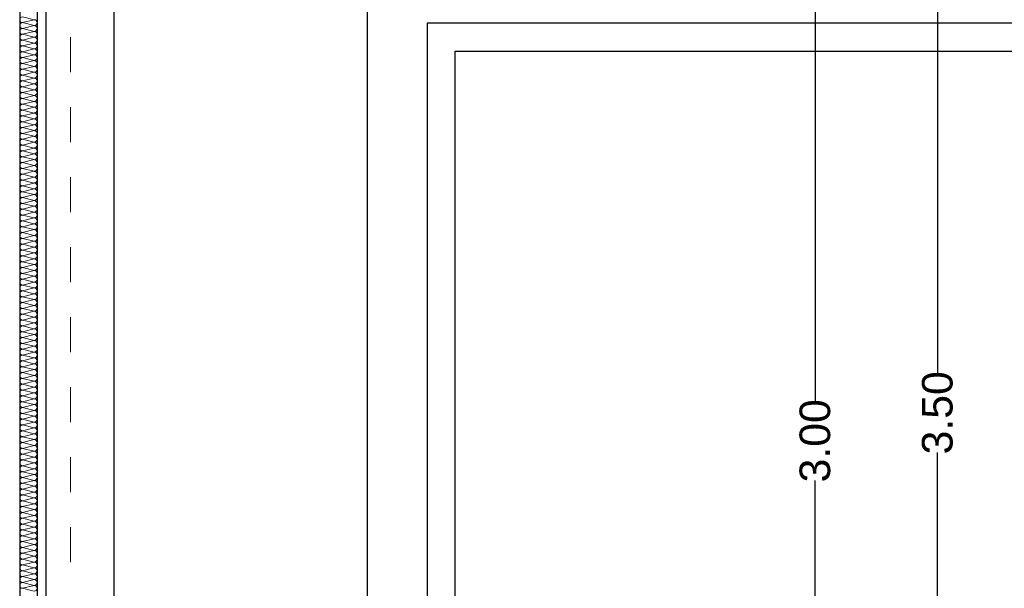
# Model space of a CAD drawing. Header units: metres. Extents: x -12 to 57.2, y -22.2 to 2.8.
# Tile 23 of 126: x -0.1 to 2.7, y -4.9 to -3.3. Entities that reach past the tile are written whole.
import ezdxf

# ---------------------------------------------------------------- set-up
doc = ezdxf.new("R2010")
doc.units = ezdxf.units.M
doc.header["$LTSCALE"] = 0.4
doc.header["$MEASUREMENT"] = 0
doc.linetypes.add('Raster', pattern=[0.2, 0.1, -0.05, 0, -0.05])
doc.layers.get('0').update_dxf_attribs({"color": 8, "lineweight": 9})
doc.layers.get('Defpoints').update_dxf_attribs({"color": 8, "lineweight": 9})
for name, color, linetype in [('Neubau_A-Außenwände', 8, 'Continuous'), ('Neubau_A-Stützen', 8, 'Continuous'), ('Neubau_A-TB Wände', 8, 'Continuous'), ('Neubau_R-Konstruktionsraster gross', 33, 'Continuous'), ('Neubau_T-Bemaßung', 8, 'Continuous')]:
    doc.layers.add(name, color=color, linetype=linetype)
doc.styles.add('ERSTELLTER_STIL_2', font='arial.ttf')
doc.dimstyles.new('ERSTELLTER_STIL__1', dxfattribs={"dimtxt": 0.0875, "dimasz": 0.059375, "dimexe": 0.18, "dimexo": 0.0625, "dimgap": 0, "dimtad": 1, "dimzin": 0, "dimdsep": 46, "dimtxsty": 'ERSTELLTER_STIL_2', "dimblk": 'ARROWHEAD_6', "dimblk1": 'ARROWHEAD_6', "dimblk2": 'ARROWHEAD_6', "dimcen": 0.09, "dimclrd": 7, "dimclre": 7, "dimclrt": 7, "dimazin": 0, "dimtfac": 1, "dimtdec": 4, "dimtmove": 0, "dimatfit": 3, "dimfxl": 1, "dimtolj": 1, "dimtzin": 0, "dimarcsym": 0})

# ---------------------------------------------------------------- blocks, each defined once
blk = doc.blocks.new('*X435', base_point=(-24191.6502, 0))
at = {"layer": 'Neubau_A-TB Wände', "color": 8, "linetype": 'Continuous', "lineweight": 9}
for p, q in [((-21284.0702, 6.85), (-21284.1035, 6.8583)), ((-21284.0702, 6.85), (-21284.1035, 6.8417)), ((-21284.0702, 6.8333), (-21284.1035, 6.8417)), ((-21284.0702, 6.8333), (-21284.1035, 6.825)), ((-21284.0702, 6.8167), (-21284.1035, 6.825)), ((-21284.0702, 6.8167), (-21284.1035, 6.8083)), ((-21284.0702, 6.8), (-21284.1035, 6.8083)), ((-21284.0702, 6.8), (-21284.1035, 6.7917)), ((-21284.0702, 6.7833), (-21284.1035, 6.7917)), ((-21284.0702, 6.7833), (-21284.1035, 6.775)), ((-21284.0702, 6.7667), (-21284.1035, 6.775)), ((-21284.0702, 6.7667), (-21284.1035, 6.7583)), ((-21284.0702, 6.75), (-21284.1035, 6.7583)), ((-21284.0702, 6.75), (-21284.1035, 6.7417)), ((-21284.0702, 6.7333), (-21284.1035, 6.7417)), ((-21284.0702, 6.7333), (-21284.1035, 6.725)), ((-21284.0702, 6.7167), (-21284.1035, 6.725)), ((-21284.0702, 6.7167), (-21284.1035, 6.7083)), ((-21284.0702, 6.7), (-21284.1035, 6.7083)), ((-21284.0702, 6.7), (-21284.1035, 6.6917)), ((-21284.0702, 6.6833), (-21284.1035, 6.6917)), ((-21284.0702, 6.6833), (-21284.1035, 6.675)), ((-21284.0702, 6.6667), (-21284.1035, 6.675)), ((-21284.0702, 6.6667), (-21284.1035, 6.6583)), ((-21284.0702, 6.65), (-21284.1035, 6.6583)), ((-21284.0702, 6.65), (-21284.1035, 6.6417)), ((-21284.0702, 6.6333), (-21284.1035, 6.6417)), ((-21284.0702, 6.6333), (-21284.1035, 6.625)), ((-21284.0702, 6.6167), (-21284.1035, 6.625)), ((-21284.0702, 6.6167), (-21284.1035, 6.6083)), ((-21284.0702, 6.6), (-21284.1035, 6.6083)), ((-21284.0702, 6.6), (-21284.1035, 6.5917)), ((-21284.0702, 6.5833), (-21284.1035, 6.5917)), ((-21284.0702, 6.5833), (-21284.1035, 6.575)), ((-21284.0702, 6.5667), (-21284.1035, 6.575)), ((-21284.0702, 6.5667), (-21284.1035, 6.5583)), ((-21284.0702, 6.55), (-21284.1035, 6.5583)), ((-21284.0702, 6.55), (-21284.1035, 6.5417)), ((-21284.0702, 6.5333), (-21284.1035, 6.5417)), ((-21284.0702, 6.5333), (-21284.1035, 6.525)), ((-21284.0702, 6.5167), (-21284.1035, 6.525)), ((-21284.0702, 6.5167), (-21284.1035, 6.5083)), ((-21284.0702, 6.5), (-21284.1035, 6.5083)), ((-21284.0702, 6.5), (-21284.1035, 6.4917)), ((-21284.0702, 6.4833), (-21284.1035, 6.4917)), ((-21284.0702, 6.4833), (-21284.1035, 6.475)), ((-21284.0702, 6.4667), (-21284.1035, 6.475)), ((-21284.0702, 6.4667), (-21284.1035, 6.4583)), ((-21284.0702, 6.45), (-21284.1035, 6.4583)), ((-21284.0702, 6.45), (-21284.1035, 6.4417)), ((-21284.0702, 6.4333), (-21284.1035, 6.4417)), ((-21284.0702, 6.4333), (-21284.1035, 6.425)), ((-21284.0702, 6.4167), (-21284.1035, 6.425)), ((-21284.0702, 6.4167), (-21284.1035, 6.4083)), ((-21284.0702, 6.4), (-21284.1035, 6.4083)), ((-21284.0702, 6.4), (-21284.1035, 6.3917)), ((-21284.0702, 6.3833), (-21284.1035, 6.3917)), ((-21284.0702, 6.3833), (-21284.1035, 6.375)), ((-21284.0702, 6.3667), (-21284.1035, 6.375)), ((-21284.0702, 6.3667), (-21284.1035, 6.3583)), ((-21284.0702, 6.35), (-21284.1035, 6.3583)), ((-21284.0702, 6.35), (-21284.1035, 6.3417)), ((-21284.0702, 6.3333), (-21284.1035, 6.3417)), ((-21284.0702, 6.3333), (-21284.1035, 6.325)), ((-21284.0702, 6.3167), (-21284.1035, 6.325)), ((-21284.0702, 6.3167), (-21284.1035, 6.3083)), ((-21284.0702, 6.3), (-21284.1035, 6.3083)), ((-21284.0702, 6.3), (-21284.1035, 6.2917)), ((-21284.0702, 6.2833), (-21284.1035, 6.2917)), ((-21284.0702, 6.2833), (-21284.1035, 6.275)), ((-21284.0702, 6.2667), (-21284.1035, 6.275)), ((-21284.0702, 6.2667), (-21284.1035, 6.2583)), ((-21284.0702, 6.25), (-21284.1035, 6.2583)), ((-21284.0702, 6.25), (-21284.1035, 6.2417)), ((-21284.0702, 6.2333), (-21284.1035, 6.2417)), ((-21284.0702, 6.2333), (-21284.1035, 6.225)), ((-21284.0702, 6.2167), (-21284.1035, 6.225)), ((-21284.0702, 6.2167), (-21284.1035, 6.2083)), ((-21284.0702, 6.2), (-21284.1035, 6.2083)), ((-21284.0702, 6.2), (-21284.1035, 6.1917)), ((-21284.0702, 6.1833), (-21284.1035, 6.1917)), ((-21284.0702, 6.1833), (-21284.1035, 6.175)), ((-21284.0702, 6.1667), (-21284.1035, 6.175)), ((-21284.0702, 6.1667), (-21284.1035, 6.1583)), ((-21284.0702, 6.15), (-21284.1035, 6.1583)), ((-21284.0702, 6.15), (-21284.1035, 6.1417)), ((-21284.0702, 6.1333), (-21284.1035, 6.1417)), ((-21284.0702, 6.1333), (-21284.1035, 6.125)), ((-21284.0702, 6.1167), (-21284.1035, 6.125)), ((-21284.0702, 6.1167), (-21284.1035, 6.1083)), ((-21284.0702, 6.1), (-21284.1035, 6.1083)), ((-21284.0702, 6.1), (-21284.1035, 6.0917)), ((-21284.0702, 6.0833), (-21284.1035, 6.0917)), ((-21284.0702, 6.0833), (-21284.1035, 6.075)), ((-21284.0702, 6.0667), (-21284.1035, 6.075)), ((-21284.0702, 6.0667), (-21284.1035, 6.0583)), ((-21284.0702, 6.05), (-21284.1035, 6.0583)), ((-21284.0702, 6.05), (-21284.1035, 6.0417)), ((-21284.0702, 6.0333), (-21284.1035, 6.0417)), ((-21284.0702, 6.0333), (-21284.1035, 6.025)), ((-21284.0702, 6.0167), (-21284.1035, 6.025)), ((-21284.0702, 6.0167), (-21284.1035, 6.0083)), ((-21284.0702, 6), (-21284.1035, 6.0083)), ((-21284.0702, 6), (-21284.1035, 5.9917)), ((-21284.0702, 5.9833), (-21284.1035, 5.9917)), ((-21284.0702, 5.9833), (-21284.1035, 5.975)), ((-21284.0702, 5.9667), (-21284.1035, 5.975)), ((-21284.0702, 5.9667), (-21284.1035, 5.9583)), ((-21284.0702, 5.95), (-21284.1035, 5.9583)), ((-21284.0702, 5.95), (-21284.1035, 5.9417)), ((-21284.0702, 5.9333), (-21284.1035, 5.9417)), ((-21284.0702, 5.9333), (-21284.1035, 5.925)), ((-21284.0702, 5.9167), (-21284.1035, 5.925)), ((-21284.0702, 5.9167), (-21284.1035, 5.9083)), ((-21284.0702, 5.9), (-21284.1035, 5.9083)), ((-21284.0702, 5.9), (-21284.1035, 5.8917)), ((-21284.0702, 5.8833), (-21284.1035, 5.8917)), ((-21284.0702, 5.8833), (-21284.1035, 5.875)), ((-21284.0702, 5.8667), (-21284.1035, 5.875)), ((-21284.0702, 5.8667), (-21284.1035, 5.8583)), ((-21284.0702, 5.85), (-21284.1035, 5.8583)), ((-21284.0702, 5.85), (-21284.1035, 5.8417)), ((-21284.0702, 5.8333), (-21284.1035, 5.8417)), ((-21284.0702, 5.8333), (-21284.1035, 5.825)), ((-21284.0702, 5.8167), (-21284.1035, 5.825)), ((-21284.0702, 5.8167), (-21284.1035, 5.8083)), ((-21284.0702, 5.8), (-21284.1035, 5.8083)), ((-21284.0702, 5.8), (-21284.1035, 5.7917)), ((-21284.0702, 5.7833), (-21284.1035, 5.7917)), ((-21284.0702, 5.7833), (-21284.1035, 5.775)), ((-21284.0702, 5.7667), (-21284.1035, 5.775)), ((-21284.0702, 5.7667), (-21284.1035, 5.7583)), ((-21284.0702, 5.75), (-21284.1035, 5.7583)), ((-21284.0702, 5.75), (-21284.1035, 5.7417)), ((-21284.0702, 5.7333), (-21284.1035, 5.7417)), ((-21284.0702, 5.7333), (-21284.1035, 5.725)), ((-21284.0702, 5.7167), (-21284.1035, 5.725)), ((-21284.0702, 5.7167), (-21284.1035, 5.7083)), ((-21284.0702, 5.7), (-21284.1035, 5.7083)), ((-21284.0702, 5.7), (-21284.1035, 5.6917)), ((-21284.0702, 5.6833), (-21284.1035, 5.6917)), ((-21284.0702, 5.6833), (-21284.1035, 5.675)), ((-21284.0702, 5.6667), (-21284.1035, 5.675)), ((-21284.0702, 5.6667), (-21284.1035, 5.6583)), ((-21284.0702, 5.65), (-21284.1035, 5.6583)), ((-21284.0702, 5.65), (-21284.1035, 5.6417)), ((-21284.0702, 5.6333), (-21284.1035, 5.6417)), ((-21284.0702, 5.6333), (-21284.1035, 5.625)), ((-21284.0702, 5.6167), (-21284.1035, 5.625)), ((-21284.0702, 5.6167), (-21284.1035, 5.6083)), ((-21284.0702, 5.6), (-21284.1035, 5.6083)), ((-21284.0702, 5.6), (-21284.1035, 5.5917)), ((-21284.0702, 5.5833), (-21284.1035, 5.5917)), ((-21284.0702, 5.5833), (-21284.1035, 5.575)), ((-21284.0702, 5.5667), (-21284.1035, 5.575)), ((-21284.0702, 5.5667), (-21284.1035, 5.5583)), ((-21284.0702, 5.55), (-21284.1035, 5.5583)), ((-21284.0702, 5.55), (-21284.1035, 5.5417)), ((-21284.0702, 5.5333), (-21284.1035, 5.5417)), ((-21284.0702, 5.5333), (-21284.1035, 5.525)), ((-21284.0702, 5.5167), (-21284.1035, 5.525)), ((-21284.0702, 5.5167), (-21284.1035, 5.5083)), ((-21284.0702, 5.5), (-21284.1035, 5.5083)), ((-21284.0702, 5.5), (-21284.1035, 5.4917)), ((-21284.0702, 5.4833), (-21284.1035, 5.4917)), ((-21284.0702, 5.4833), (-21284.1035, 5.475)), ((-21284.0702, 5.4667), (-21284.1035, 5.475)), ((-21284.0702, 5.4667), (-21284.1035, 5.4583)), ((-21284.0702, 5.45), (-21284.1035, 5.4583)), ((-21284.0702, 5.45), (-21284.1035, 5.4417)), ((-21284.0702, 5.4333), (-21284.1035, 5.4417)), ((-21284.0702, 5.4333), (-21284.1035, 5.425)), ((-21284.0702, 5.4167), (-21284.1035, 5.425)), ((-21284.0702, 5.4167), (-21284.1035, 5.4083)), ((-21284.0702, 5.4), (-21284.1035, 5.4083)), ((-21284.0702, 5.4), (-21284.1035, 5.3917)), ((-21284.0702, 5.3833), (-21284.1035, 5.3917)), ((-21284.0702, 5.3833), (-21284.1035, 5.375)), ((-21284.0702, 5.3667), (-21284.1035, 5.375)), ((-21284.0702, 5.3667), (-21284.1035, 5.3583)), ((-21284.0702, 5.35), (-21284.1035, 5.3583)), ((-21284.0702, 5.35), (-21284.1035, 5.3417)), ((-21284.0702, 5.3333), (-21284.1035, 5.3417)), ((-21284.0702, 5.3333), (-21284.1035, 5.325)), ((-21284.0702, 5.3167), (-21284.1035, 5.325)), ((-21284.0702, 5.3167), (-21284.1035, 5.3083)), ((-21284.0702, 5.3), (-21284.1035, 5.3083)), ((-21284.0702, 5.3), (-21284.1035, 5.2917)), ((-21284.0702, 5.2833), (-21284.1035, 5.2917)), ((-21284.0702, 5.2833), (-21284.1035, 5.275)), ((-21284.0702, 5.2667), (-21284.1035, 5.275)), ((-21284.0702, 5.2667), (-21284.1035, 5.2583)), ((-21284.0702, 5.25), (-21284.1035, 5.2583)), ((-21284.0702, 5.25), (-21284.1035, 5.2417)), ((-21284.0702, 5.2333), (-21284.1035, 5.2417)), ((-21284.0702, 5.2333), (-21284.1035, 5.225)), ((-21284.0702, 5.2167), (-21284.1035, 5.225))]:
    blk.add_line(p, q, dxfattribs=at)
for centre, start, end in [((-21284.1035, 6.85), 90, 180), ((-21284.1035, 6.85), 180, 270), ((-21284.0702, 6.8417), 0, 90), ((-21284.1035, 6.8333), 90, 180), ((-21284.1035, 6.8333), 180, 270), ((-21284.1035, 6.8167), 90, 180), ((-21284.1035, 6.8167), 180, 270), ((-21284.0702, 6.8417), 270, 0), ((-21284.0702, 6.825), 0, 90), ((-21284.0702, 6.825), 270, 0), ((-21284.0702, 6.8083), 0, 90), ((-21284.1035, 6.8), 90, 180), ((-21284.1035, 6.8), 180, 270), ((-21284.1035, 6.7833), 90, 180), ((-21284.0702, 6.8083), 270, 0), ((-21284.0702, 6.7917), 0, 90), ((-21284.0702, 6.7917), 270, 0), ((-21284.1035, 6.7833), 180, 270), ((-21284.1035, 6.7667), 90, 180), ((-21284.1035, 6.7667), 180, 270), ((-21284.1035, 6.75), 90, 180), ((-21284.0702, 6.775), 0, 90), ((-21284.0702, 6.775), 270, 0), ((-21284.0702, 6.7583), 0, 90), ((-21284.0702, 6.7583), 270, 0), ((-21284.1035, 6.75), 180, 270), ((-21284.1035, 6.7333), 90, 180), ((-21284.1035, 6.7333), 180, 270), ((-21284.0702, 6.7417), 0, 90), ((-21284.0702, 6.7417), 270, 0), ((-21284.0702, 6.725), 0, 90), ((-21284.1035, 6.7167), 90, 180), ((-21284.1035, 6.7167), 180, 270), ((-21284.1035, 6.7), 90, 180), ((-21284.0702, 6.725), 270, 0), ((-21284.0702, 6.7083), 0, 90), ((-21284.0702, 6.7083), 270, 0), ((-21284.1035, 6.7), 180, 270), ((-21284.1035, 6.6833), 90, 180), ((-21284.1035, 6.6833), 180, 270), ((-21284.1035, 6.6667), 90, 180), ((-21284.0702, 6.6917), 0, 90), ((-21284.0702, 6.6917), 270, 0), ((-21284.0702, 6.675), 0, 90), ((-21284.0702, 6.675), 270, 0), ((-21284.1035, 6.6667), 180, 270), ((-21284.1035, 6.65), 90, 180), ((-21284.1035, 6.65), 180, 270), ((-21284.0702, 6.6583), 0, 90), ((-21284.0702, 6.6583), 270, 0), ((-21284.0702, 6.6417), 0, 90), ((-21284.1035, 6.6333), 90, 180), ((-21284.1035, 6.6333), 180, 270), ((-21284.1035, 6.6167), 90, 180), ((-21284.1035, 6.6167), 180, 270), ((-21284.0702, 6.6417), 270, 0), ((-21284.0702, 6.625), 0, 90), ((-21284.0702, 6.625), 270, 0), ((-21284.0702, 6.6083), 0, 90), ((-21284.1035, 6.6), 90, 180), ((-21284.1035, 6.6), 180, 270), ((-21284.1035, 6.5833), 90, 180), ((-21284.0702, 6.6083), 270, 0), ((-21284.0702, 6.5917), 0, 90), ((-21284.0702, 6.5917), 270, 0), ((-21284.1035, 6.5833), 180, 270), ((-21284.1035, 6.5667), 90, 180), ((-21284.1035, 6.5667), 180, 270), ((-21284.0702, 6.575), 0, 90), ((-21284.0702, 6.575), 270, 0), ((-21284.0702, 6.5583), 0, 90), ((-21284.1035, 6.55), 90, 180), ((-21284.1035, 6.55), 180, 270), ((-21284.1035, 6.5333), 90, 180), ((-21284.1035, 6.5333), 180, 270), ((-21284.0702, 6.5583), 270, 0), ((-21284.0702, 6.5417), 0, 90), ((-21284.0702, 6.5417), 270, 0), ((-21284.0702, 6.525), 0, 90), ((-21284.1035, 6.5167), 90, 180), ((-21284.1035, 6.5167), 180, 270), ((-21284.1035, 6.5), 90, 180), ((-21284.0702, 6.525), 270, 0), ((-21284.0702, 6.5083), 0, 90), ((-21284.0702, 6.5083), 270, 0), ((-21284.1035, 6.5), 180, 270), ((-21284.1035, 6.4833), 90, 180), ((-21284.1035, 6.4833), 180, 270), ((-21284.0702, 6.4917), 0, 90), ((-21284.0702, 6.4917), 270, 0), ((-21284.0702, 6.475), 0, 90), ((-21284.1035, 6.4667), 90, 180), ((-21284.1035, 6.4667), 180, 270), ((-21284.1035, 6.45), 90, 180), ((-21284.1035, 6.45), 180, 270), ((-21284.0702, 6.475), 270, 0), ((-21284.0702, 6.4583), 0, 90), ((-21284.0702, 6.4583), 270, 0), ((-21284.0702, 6.4417), 0, 90), ((-21284.1035, 6.4333), 90, 180), ((-21284.1035, 6.4333), 180, 270), ((-21284.1035, 6.4167), 90, 180), ((-21284.0702, 6.4417), 270, 0), ((-21284.0702, 6.425), 0, 90), ((-21284.0702, 6.425), 270, 0), ((-21284.1035, 6.4167), 180, 270), ((-21284.1035, 6.4), 90, 180), ((-21284.1035, 6.4), 180, 270), ((-21284.1035, 6.3833), 90, 180), ((-21284.0702, 6.4083), 0, 90), ((-21284.0702, 6.4083), 270, 0), ((-21284.0702, 6.3917), 0, 90), ((-21284.0702, 6.3917), 270, 0), ((-21284.1035, 6.3833), 180, 270), ((-21284.1035, 6.3667), 90, 180), ((-21284.1035, 6.3667), 180, 270), ((-21284.0702, 6.375), 0, 90), ((-21284.0702, 6.375), 270, 0), ((-21284.0702, 6.3583), 0, 90), ((-21284.1035, 6.35), 90, 180), ((-21284.1035, 6.35), 180, 270), ((-21284.1035, 6.3333), 90, 180), ((-21284.0702, 6.3583), 270, 0), ((-21284.0702, 6.3417), 0, 90), ((-21284.0702, 6.3417), 270, 0), ((-21284.1035, 6.3333), 180, 270), ((-21284.1035, 6.3167), 90, 180), ((-21284.1035, 6.3167), 180, 270), ((-21284.1035, 6.3), 90, 180), ((-21284.0702, 6.325), 0, 90), ((-21284.0702, 6.325), 270, 0), ((-21284.0702, 6.3083), 0, 90), ((-21284.0702, 6.3083), 270, 0), ((-21284.1035, 6.3), 180, 270), ((-21284.1035, 6.2833), 90, 180), ((-21284.1035, 6.2833), 180, 270), ((-21284.0702, 6.2917), 0, 90), ((-21284.0702, 6.2917), 270, 0), ((-21284.0702, 6.275), 0, 90), ((-21284.1035, 6.2667), 90, 180), ((-21284.1035, 6.2667), 180, 270), ((-21284.1035, 6.25), 90, 180), ((-21284.0702, 6.275), 270, 0), ((-21284.0702, 6.2583), 0, 90), ((-21284.0702, 6.2583), 270, 0), ((-21284.1035, 6.25), 180, 270), ((-21284.1035, 6.2333), 90, 180), ((-21284.1035, 6.2333), 180, 270), ((-21284.1035, 6.2167), 90, 180), ((-21284.0702, 6.2417), 0, 90), ((-21284.0702, 6.2417), 270, 0), ((-21284.0702, 6.225), 0, 90), ((-21284.0702, 6.225), 270, 0), ((-21284.1035, 6.2167), 180, 270), ((-21284.1035, 6.2), 90, 180), ((-21284.1035, 6.2), 180, 270), ((-21284.0702, 6.2083), 0, 90), ((-21284.0702, 6.2083), 270, 0), ((-21284.0702, 6.1917), 0, 90), ((-21284.1035, 6.1833), 90, 180), ((-21284.1035, 6.1833), 180, 270), ((-21284.1035, 6.1667), 90, 180), ((-21284.1035, 6.1667), 180, 270), ((-21284.0702, 6.1917), 270, 0), ((-21284.0702, 6.175), 0, 90), ((-21284.0702, 6.175), 270, 0), ((-21284.0702, 6.1583), 0, 90), ((-21284.1035, 6.15), 90, 180), ((-21284.1035, 6.15), 180, 270), ((-21284.1035, 6.1333), 90, 180), ((-21284.0702, 6.1583), 270, 0), ((-21284.0702, 6.1417), 0, 90), ((-21284.0702, 6.1417), 270, 0), ((-21284.1035, 6.1333), 180, 270), ((-21284.1035, 6.1167), 90, 180), ((-21284.1035, 6.1167), 180, 270), ((-21284.0702, 6.125), 0, 90), ((-21284.0702, 6.125), 270, 0), ((-21284.0702, 6.1083), 0, 90), ((-21284.1035, 6.1), 90, 180), ((-21284.1035, 6.1), 180, 270), ((-21284.1035, 6.0833), 90, 180), ((-21284.1035, 6.0833), 180, 270), ((-21284.0702, 6.1083), 270, 0), ((-21284.0702, 6.0917), 0, 90), ((-21284.0702, 6.0917), 270, 0), ((-21284.0702, 6.075), 0, 90), ((-21284.1035, 6.0667), 90, 180), ((-21284.1035, 6.0667), 180, 270), ((-21284.1035, 6.05), 90, 180), ((-21284.0702, 6.075), 270, 0), ((-21284.0702, 6.0583), 0, 90), ((-21284.0702, 6.0583), 270, 0), ((-21284.1035, 6.05), 180, 270), ((-21284.1035, 6.0333), 90, 180), ((-21284.1035, 6.0333), 180, 270), ((-21284.0702, 6.0417), 0, 90), ((-21284.0702, 6.0417), 270, 0), ((-21284.0702, 6.025), 0, 90), ((-21284.1035, 6.0167), 90, 180), ((-21284.1035, 6.0167), 180, 270), ((-21284.1035, 6), 90, 180), ((-21284.1035, 6), 180, 270), ((-21284.0702, 6.025), 270, 0), ((-21284.0702, 6.0083), 0, 90), ((-21284.0702, 6.0083), 270, 0), ((-21284.0702, 5.9917), 0, 90), ((-21284.1035, 5.9833), 90, 180), ((-21284.1035, 5.9833), 180, 270), ((-21284.1035, 5.9667), 90, 180), ((-21284.0702, 5.9917), 270, 0), ((-21284.0702, 5.975), 0, 90), ((-21284.0702, 5.975), 270, 0), ((-21284.1035, 5.9667), 180, 270), ((-21284.1035, 5.95), 90, 180), ((-21284.1035, 5.95), 180, 270), ((-21284.1035, 5.9333), 90, 180), ((-21284.0702, 5.9583), 0, 90), ((-21284.0702, 5.9583), 270, 0), ((-21284.0702, 5.9417), 0, 90), ((-21284.0702, 5.9417), 270, 0), ((-21284.1035, 5.9333), 180, 270), ((-21284.1035, 5.9167), 90, 180), ((-21284.1035, 5.9167), 180, 270), ((-21284.0702, 5.925), 0, 90), ((-21284.0702, 5.925), 270, 0), ((-21284.0702, 5.9083), 0, 90), ((-21284.1035, 5.9), 90, 180), ((-21284.1035, 5.9), 180, 270), ((-21284.1035, 5.8833), 90, 180), ((-21284.0702, 5.9083), 270, 0), ((-21284.0702, 5.8917), 0, 90), ((-21284.0702, 5.8917), 270, 0), ((-21284.1035, 5.8833), 180, 270), ((-21284.1035, 5.8667), 90, 180), ((-21284.1035, 5.8667), 180, 270), ((-21284.1035, 5.85), 90, 180), ((-21284.0702, 5.875), 0, 90), ((-21284.0702, 5.875), 270, 0), ((-21284.0702, 5.8583), 0, 90), ((-21284.0702, 5.8583), 270, 0), ((-21284.1035, 5.85), 180, 270), ((-21284.1035, 5.8333), 90, 180), ((-21284.1035, 5.8333), 180, 270), ((-21284.0702, 5.8417), 0, 90), ((-21284.0702, 5.8417), 270, 0), ((-21284.0702, 5.825), 0, 90), ((-21284.1035, 5.8167), 90, 180), ((-21284.1035, 5.8167), 180, 270), ((-21284.1035, 5.8), 90, 180), ((-21284.0702, 5.825), 270, 0), ((-21284.0702, 5.8083), 0, 90), ((-21284.0702, 5.8083), 270, 0), ((-21284.1035, 5.8), 180, 270), ((-21284.1035, 5.7833), 90, 180), ((-21284.1035, 5.7833), 180, 270), ((-21284.1035, 5.7667), 90, 180), ((-21284.0702, 5.7917), 0, 90), ((-21284.0702, 5.7917), 270, 0), ((-21284.0702, 5.775), 0, 90), ((-21284.0702, 5.775), 270, 0), ((-21284.1035, 5.7667), 180, 270), ((-21284.1035, 5.75), 90, 180), ((-21284.1035, 5.75), 180, 270), ((-21284.0702, 5.7583), 0, 90), ((-21284.0702, 5.7583), 270, 0), ((-21284.0702, 5.7417), 0, 90), ((-21284.1035, 5.7333), 90, 180), ((-21284.1035, 5.7333), 180, 270), ((-21284.1035, 5.7167), 90, 180), ((-21284.1035, 5.7167), 180, 270), ((-21284.0702, 5.7417), 270, 0), ((-21284.0702, 5.725), 0, 90), ((-21284.0702, 5.725), 270, 0), ((-21284.0702, 5.7083), 0, 90), ((-21284.1035, 5.7), 90, 180), ((-21284.1035, 5.7), 180, 270), ((-21284.1035, 5.6833), 90, 180), ((-21284.0702, 5.7083), 270, 0), ((-21284.0702, 5.6917), 0, 90), ((-21284.0702, 5.6917), 270, 0), ((-21284.1035, 5.6833), 180, 270), ((-21284.1035, 5.6667), 90, 180), ((-21284.1035, 5.6667), 180, 270), ((-21284.0702, 5.675), 0, 90), ((-21284.0702, 5.675), 270, 0), ((-21284.0702, 5.6583), 0, 90), ((-21284.1035, 5.65), 90, 180), ((-21284.1035, 5.65), 180, 270), ((-21284.1035, 5.6333), 90, 180), ((-21284.1035, 5.6333), 180, 270), ((-21284.0702, 5.6583), 270, 0), ((-21284.0702, 5.6417), 0, 90), ((-21284.0702, 5.6417), 270, 0), ((-21284.0702, 5.625), 0, 90), ((-21284.1035, 5.6167), 90, 180), ((-21284.1035, 5.6167), 180, 270), ((-21284.1035, 5.6), 90, 180), ((-21284.0702, 5.625), 270, 0), ((-21284.0702, 5.6083), 0, 90), ((-21284.0702, 5.6083), 270, 0), ((-21284.1035, 5.6), 180, 270), ((-21284.1035, 5.5833), 90, 180), ((-21284.1035, 5.5833), 180, 270), ((-21284.1035, 5.5667), 90, 180), ((-21284.0702, 5.5917), 0, 90), ((-21284.0702, 5.5917), 270, 0), ((-21284.0702, 5.575), 0, 90), ((-21284.0702, 5.575), 270, 0), ((-21284.1035, 5.5667), 180, 270), ((-21284.1035, 5.55), 90, 180), ((-21284.1035, 5.55), 180, 270), ((-21284.0702, 5.5583), 0, 90), ((-21284.0702, 5.5583), 270, 0), ((-21284.0702, 5.5417), 0, 90), ((-21284.1035, 5.5333), 90, 180), ((-21284.1035, 5.5333), 180, 270), ((-21284.1035, 5.5167), 90, 180), ((-21284.0702, 5.5417), 270, 0), ((-21284.0702, 5.525), 0, 90), ((-21284.0702, 5.525), 270, 0), ((-21284.1035, 5.5167), 180, 270), ((-21284.1035, 5.5), 90, 180), ((-21284.1035, 5.5), 180, 270), ((-21284.1035, 5.4833), 90, 180), ((-21284.0702, 5.5083), 0, 90), ((-21284.0702, 5.5083), 270, 0), ((-21284.0702, 5.4917), 0, 90), ((-21284.0702, 5.4917), 270, 0), ((-21284.1035, 5.4833), 180, 270), ((-21284.1035, 5.4667), 90, 180), ((-21284.1035, 5.4667), 180, 270), ((-21284.0702, 5.475), 0, 90), ((-21284.0702, 5.475), 270, 0), ((-21284.0702, 5.4583), 0, 90), ((-21284.1035, 5.45), 90, 180), ((-21284.1035, 5.45), 180, 270), ((-21284.1035, 5.4333), 90, 180), ((-21284.0702, 5.4583), 270, 0), ((-21284.0702, 5.4417), 0, 90), ((-21284.0702, 5.4417), 270, 0), ((-21284.1035, 5.4333), 180, 270), ((-21284.1035, 5.4167), 90, 180), ((-21284.1035, 5.4167), 180, 270), ((-21284.1035, 5.4), 90, 180), ((-21284.0702, 5.425), 0, 90), ((-21284.0702, 5.425), 270, 0), ((-21284.0702, 5.4083), 0, 90), ((-21284.0702, 5.4083), 270, 0), ((-21284.1035, 5.4), 180, 270), ((-21284.1035, 5.3833), 90, 180), ((-21284.1035, 5.3833), 180, 270), ((-21284.0702, 5.3917), 0, 90), ((-21284.0702, 5.3917), 270, 0), ((-21284.0702, 5.375), 0, 90), ((-21284.1035, 5.3667), 90, 180), ((-21284.1035, 5.3667), 180, 270), ((-21284.1035, 5.35), 90, 180), ((-21284.1035, 5.35), 180, 270), ((-21284.0702, 5.375), 270, 0), ((-21284.0702, 5.3583), 0, 90), ((-21284.0702, 5.3583), 270, 0), ((-21284.0702, 5.3417), 0, 90), ((-21284.1035, 5.3333), 90, 180), ((-21284.1035, 5.3333), 180, 270), ((-21284.1035, 5.3167), 90, 180), ((-21284.0702, 5.3417), 270, 0), ((-21284.0702, 5.325), 0, 90), ((-21284.0702, 5.325), 270, 0), ((-21284.1035, 5.3167), 180, 270), ((-21284.1035, 5.3), 90, 180), ((-21284.1035, 5.3), 180, 270), ((-21284.0702, 5.3083), 0, 90), ((-21284.0702, 5.3083), 270, 0), ((-21284.0702, 5.2917), 0, 90), ((-21284.1035, 5.2833), 90, 180), ((-21284.1035, 5.2833), 180, 270), ((-21284.1035, 5.2667), 90, 180), ((-21284.1035, 5.2667), 180, 270), ((-21284.0702, 5.2917), 270, 0), ((-21284.0702, 5.275), 0, 90), ((-21284.0702, 5.275), 270, 0), ((-21284.0702, 5.2583), 0, 90), ((-21284.1035, 5.25), 90, 180), ((-21284.1035, 5.25), 180, 270), ((-21284.1035, 5.2333), 90, 180), ((-21284.0702, 5.2583), 270, 0), ((-21284.0702, 5.2417), 0, 90), ((-21284.0702, 5.2417), 270, 0), ((-21284.1035, 5.2333), 180, 270), ((-21284.0702, 5.225), 0, 90), ((-21284.0702, 5.225), 270, 0)]:
    blk.add_arc(centre, 0.00833, start, end, dxfattribs=at)
blk = doc.blocks.new('ARROWHEAD_6')
at = {"color": 0, "linetype": 'Continuous', "lineweight": 0}
for p, q in [((-0.5, -0.5), (0.5, 0.5)), ((0, 0), (-1, 0))]:
    blk.add_line(p, q, dxfattribs=at)
blk = doc.blocks.new('*D560')
at = {"layer": 'Defpoints', "color": 0, "linetype": 'Continuous', "transparency": 16777216}
for p in [(-0.125, -2.695), (2.4794, -2.695), (-0.125, -6.195)]:
    blk.add_point(p, dxfattribs=at)
at = {"layer": 'Neubau_T-Bemaßung', "linetype": 'Continuous', "lineweight": -2, "transparency": 16777216}
for p, q in [((-0.0625, -2.695), (2.6594, -2.695)), ((2.4794, -2.7544), (2.4794, -4.335)), ((2.4794, -6.1356), (2.4794, -4.562)), ((-0.0625, -6.195), (2.6594, -6.195))]:
    blk.add_line(p, q, dxfattribs=at)
at = {"layer": 'Neubau_T-Bemaßung', "linetype": 'Continuous', "lineweight": -2, "transparency": 16777216, "xscale": 0.059375, "yscale": 0.059375, "zscale": 0.059375}
for p, rotation in [((2.4794, -2.695), 90), ((2.4794, -6.195), 270)]:
    blk.add_blockref('ARROWHEAD_6', p, dxfattribs=dict(at, rotation=rotation))
at = {"layer": 'Neubau_T-Bemaßung', "linetype": 'Continuous', "transparency": 16777216, "insert": (2.4794, -4.4485), "char_height": 0.0875, "attachment_point": 5, "rotation": 90, "style": 'ERSTELLTER_STIL_2'}
blk.add_mtext('\\A1;3.50', dxfattribs=at)
blk = doc.blocks.new('*D566')
at = {"layer": 'Defpoints', "color": 0, "linetype": 'Continuous', "transparency": 16777216}
for p in [(-0.125, -2.695), (42.301, -2.695), (-0.125, -6.195)]:
    blk.add_point(p, dxfattribs=at)
at = {"layer": 'Neubau_T-Bemaßung', "linetype": 'Continuous', "lineweight": -2, "transparency": 16777216}
for p, q in [((-0.0625, -2.695), (42.481, -2.695)), ((42.301, -2.7544), (42.301, -4.335)), ((42.301, -6.1356), (42.301, -4.562)), ((-0.0625, -6.195), (42.481, -6.195))]:
    blk.add_line(p, q, dxfattribs=at)
at = {"layer": 'Neubau_T-Bemaßung', "linetype": 'Continuous', "lineweight": -2, "transparency": 16777216, "xscale": 0.059375, "yscale": 0.059375, "zscale": 0.059375}
for p, rotation in [((42.301, -2.695), 90), ((42.301, -6.195), 270)]:
    blk.add_blockref('ARROWHEAD_6', p, dxfattribs=dict(at, rotation=rotation))
at = {"layer": 'Neubau_T-Bemaßung', "linetype": 'Continuous', "transparency": 16777216, "insert": (42.301, -4.4485), "char_height": 0.0875, "attachment_point": 5, "rotation": 90, "style": 'ERSTELLTER_STIL_2'}
blk.add_mtext('\\A1;3.50', dxfattribs=at)
blk = doc.blocks.new('*D574')
at = {"layer": 'Defpoints', "color": 0, "linetype": 'Continuous', "transparency": 16777216}
for p in [(-0.125, -2.695), (23.9206, -2.695), (-0.125, -6.195)]:
    blk.add_point(p, dxfattribs=at)
at = {"layer": 'Neubau_T-Bemaßung', "linetype": 'Continuous', "lineweight": -2, "transparency": 16777216}
for p, q in [((-0.0625, -2.695), (24.1006, -2.695)), ((23.9206, -2.7544), (23.9206, -4.335)), ((23.9206, -6.1356), (23.9206, -4.562)), ((-0.0625, -6.195), (24.1006, -6.195))]:
    blk.add_line(p, q, dxfattribs=at)
at = {"layer": 'Neubau_T-Bemaßung', "linetype": 'Continuous', "lineweight": -2, "transparency": 16777216, "xscale": 0.059375, "yscale": 0.059375, "zscale": 0.059375}
for p, rotation in [((23.9206, -2.695), 90), ((23.9206, -6.195), 270)]:
    blk.add_blockref('ARROWHEAD_6', p, dxfattribs=dict(at, rotation=rotation))
at = {"layer": 'Neubau_T-Bemaßung', "linetype": 'Continuous', "transparency": 16777216, "insert": (23.9206, -4.4485), "char_height": 0.0875, "attachment_point": 5, "rotation": 90, "style": 'ERSTELLTER_STIL_2'}
blk.add_mtext('\\A1;3.50', dxfattribs=at)
blk = doc.blocks.new('*D580')
at = {"layer": 'Defpoints', "color": 0, "linetype": 'Continuous', "transparency": 16777216}
for p in [(2.1294, -3.025), (4.09, -3.025), (-10.662, -6.025)]:
    blk.add_point(p, dxfattribs=at)
at = {"layer": 'Neubau_T-Bemaßung', "linetype": 'Continuous', "lineweight": -2, "transparency": 16777216}
for p, q in [((4.0275, -3.025), (1.9494, -3.025)), ((2.1294, -3.0844), (2.1294, -4.415)), ((2.1294, -5.9656), (2.1294, -4.642)), ((-10.5995, -6.025), (2.3094, -6.025))]:
    blk.add_line(p, q, dxfattribs=at)
at = {"layer": 'Neubau_T-Bemaßung', "linetype": 'Continuous', "lineweight": -2, "transparency": 16777216, "xscale": 0.059375, "yscale": 0.059375, "zscale": 0.059375}
for p, rotation in [((2.1294, -3.025), 90), ((2.1294, -6.025), 270)]:
    blk.add_blockref('ARROWHEAD_6', p, dxfattribs=dict(at, rotation=rotation))
at = {"layer": 'Neubau_T-Bemaßung', "linetype": 'Continuous', "transparency": 16777216, "insert": (2.1294, -4.5285), "char_height": 0.0875, "attachment_point": 5, "rotation": 90, "style": 'ERSTELLTER_STIL_2'}
blk.add_mtext('\\A1;3.00', dxfattribs=at)
blk = doc.blocks.new('*D593')
at = {"layer": 'Defpoints', "color": 0, "linetype": 'Continuous', "transparency": 16777216}
for p in [(4.09, -3.025), (41.951, -3.025), (-10.662, -6.025)]:
    blk.add_point(p, dxfattribs=at)
at = {"layer": 'Neubau_T-Bemaßung', "linetype": 'Continuous', "lineweight": -2, "transparency": 16777216}
for p, q in [((4.1525, -3.025), (42.131, -3.025)), ((41.951, -3.0844), (41.951, -4.415)), ((41.951, -5.9656), (41.951, -4.642)), ((-10.5995, -6.025), (42.131, -6.025))]:
    blk.add_line(p, q, dxfattribs=at)
at = {"layer": 'Neubau_T-Bemaßung', "linetype": 'Continuous', "lineweight": -2, "transparency": 16777216, "xscale": 0.059375, "yscale": 0.059375, "zscale": 0.059375}
for p, rotation in [((41.951, -3.025), 90), ((41.951, -6.025), 270)]:
    blk.add_blockref('ARROWHEAD_6', p, dxfattribs=dict(at, rotation=rotation))
at = {"layer": 'Neubau_T-Bemaßung', "linetype": 'Continuous', "transparency": 16777216, "insert": (41.951, -4.5285), "char_height": 0.0875, "attachment_point": 5, "rotation": 90, "style": 'ERSTELLTER_STIL_2'}
blk.add_mtext('\\A1;3.00', dxfattribs=at)
blk = doc.blocks.new('*D610')
at = {"layer": 'Defpoints', "color": 0, "linetype": 'Continuous', "transparency": 16777216}
for p in [(4.09, -3.025), (23.5706, -3.025), (-10.662, -6.025)]:
    blk.add_point(p, dxfattribs=at)
at = {"layer": 'Neubau_T-Bemaßung', "linetype": 'Continuous', "lineweight": -2, "transparency": 16777216}
for p, q in [((4.1525, -3.025), (23.7506, -3.025)), ((23.5706, -3.0844), (23.5706, -4.415)), ((23.5706, -5.9656), (23.5706, -4.642)), ((-10.5995, -6.025), (23.7506, -6.025))]:
    blk.add_line(p, q, dxfattribs=at)
at = {"layer": 'Neubau_T-Bemaßung', "linetype": 'Continuous', "lineweight": -2, "transparency": 16777216, "xscale": 0.059375, "yscale": 0.059375, "zscale": 0.059375}
for p, rotation in [((23.5706, -3.025), 90), ((23.5706, -6.025), 270)]:
    blk.add_blockref('ARROWHEAD_6', p, dxfattribs=dict(at, rotation=rotation))
at = {"layer": 'Neubau_T-Bemaßung', "linetype": 'Continuous', "transparency": 16777216, "insert": (23.5706, -4.5285), "char_height": 0.0875, "attachment_point": 5, "rotation": 90, "style": 'ERSTELLTER_STIL_2'}
blk.add_mtext('\\A1;3.00', dxfattribs=at)

msp = doc.modelspace()

# ---------------------------------------------------------------- linework, layer by layer
at = {"layer": 'Neubau_A-Außenwände', "linetype": 'Continuous'}
for p, q in [((-0.145, -2.695), (-0.145, -6.195)), ((1.02, -3.335), (1.02, -5.55)), ((3.1, -3.335), (1.02, -3.335)), ((1.1, -5.47), (1.1, -3.415)), ((1.1, -3.415), (3.02, -3.415))]:
    msp.add_line(p, q, dxfattribs=at)
at = {"layer": 'Neubau_A-Stützen', "linetype": 'Continuous'}
msp.add_line((0.125, -6.025), (0.125, -3.025), dxfattribs=at)
at = {"layer": 'Neubau_A-TB Wände', "linetype": 'Continuous'}
for p, q in [((-0.095, -2.695), (-0.095, -6.195)), ((-0.07, -3.025), (-0.07, -6.025)), ((0.85, -5.63), (0.85, -3.225))]:
    msp.add_line(p, q, dxfattribs=at)
at = {"layer": 'Neubau_R-Konstruktionsraster gross', "linetype": 'Raster', "lineweight": 9}
msp.add_line((0, -1.175), (0, -15.175), dxfattribs=at)

# ---------------------------------------------------------------- block references
at = {"layer": 'Neubau_A-TB Wände'}
msp.add_blockref('*X435', (-2907.6834, -10.175), dxfattribs=at)

# ---------------------------------------------------------------- dimensions: what is measured, and where the dimension line sits
at = {"layer": 'Neubau_T-Bemaßung', "linetype": 'Continuous'}
for base, p1, p2, picture, middle in [((2.4794, -2.695), (-0.125, -6.195), (-0.125, -2.695), '*D560', (2.4794, -4.4485)), ((42.301, -2.695), (-0.125, -6.195), (-0.125, -2.695), '*D566', (42.301, -4.4485)), ((23.9206, -2.695), (-0.125, -6.195), (-0.125, -2.695), '*D574', (23.9206, -4.4485)), ((2.1294, -3.025), (-10.662, -6.025), (4.09, -3.025), '*D580', (2.1294, -4.5285)), ((41.951, -3.025), (-10.662, -6.025), (4.09, -3.025), '*D593', (41.951, -4.5285)), ((23.5706, -3.025), (-10.662, -6.025), (4.09, -3.025), '*D610', (23.5706, -4.5285))]:
    dim = msp.add_linear_dim(base=base, p1=p1, p2=p2, angle=90, dimstyle='ERSTELLTER_STIL__1', override={"dimclrd": 256, "dimclre": 256, "dimclrt": 256}, dxfattribs=at)
    dim.commit()
    dim.dimension.update_dxf_attribs({"geometry": picture, "text_midpoint": middle, "dimtype": 160, "text_rotation": 90})

doc.saveas('drawing.dxf')
